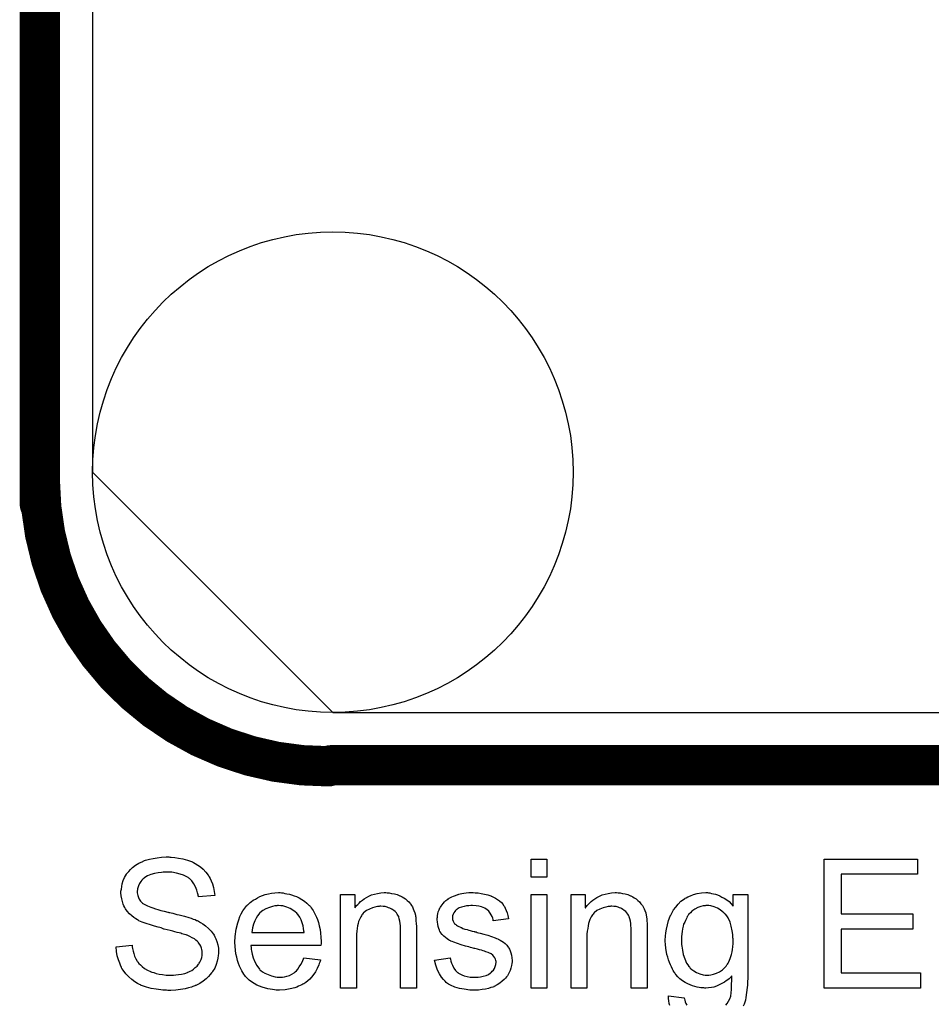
# Model space of a CAD drawing. Extents: x -0.07 to 0.95, y -0.15 to 1.54.
# Tile 14 of 16: x 0.43 to 0.71, y 0.96 to 1.25. Entities that reach past the tile are written whole.
import ezdxf

# ---------------------------------------------------------------- set-up
doc = ezdxf.new("R2010")
doc.units = 0
doc.layers.get('0').update_dxf_attribs({"linetype": 'CONTINUOUS'})
doc.layers.add('gto', color=2, linetype='CONTINUOUS')
doc.layers.add('gts', color=1, linetype='CONTINUOUS')

# ---------------------------------------------------------------- blocks, each defined once
blk = doc.blocks.new('D33')
at = {"const_width": 0.006}
blk.add_lwpolyline([(-0.003, 0, 1), (0.003, 0, 1)], format="xyb", close=True, dxfattribs=at)
blk = doc.blocks.new('D80')
blk.add_lwpolyline([(0.229, -0.1575), (0.229, 0.1575), (0.1575, 0.229), (-0.1575, 0.229), (-0.229, 0.1575), (-0.229, -0.1575), (-0.1575, -0.229), (0.1575, -0.229)], close=True)
blk.add_circle((-0.1575, -0.1575), 0.0715)

msp = doc.modelspace()

# ---------------------------------------------------------------- linework, layer by layer
at = {"layer": 'gto', "color": 2, "const_width": 0.012}
for points in [[(0.4403, 1.106), (0.4403, 1.4323)], [(0.4403, 1.1129), (0.4403, 1.1129)], [(0.4403, 1.1129), (0.4403, 1.1129)], [(0.5269, 1.0283), (0.849, 1.0283)]]:
    msp.add_lwpolyline(points, dxfattribs=at)
msp.add_lwpolyline([(0.4403, 1.1129, 0.414214), (0.5262, 1.028)], format="xyb", dxfattribs=at)
at = {"layer": 'gto', "color": 2}
for points in [[(0.479, 1.001), (0.4794, 1.001), (0.4805, 1.0009), (0.4816, 1.0007), (0.4829, 1.0005), (0.4842, 1.0001), (0.4854, 0.9997), (0.4855, 0.9997), (0.4856, 0.9996), (0.4858, 0.9995), (0.486, 0.9994), (0.4865, 0.9991), (0.4873, 0.9986), (0.4881, 0.9981), (0.4889, 0.9974), (0.4897, 0.9965), (0.4904, 0.9956), (0.4904, 0.9955), (0.4905, 0.9955), (0.4906, 0.9953), (0.4907, 0.9951), (0.491, 0.9946), (0.4913, 0.9939), (0.4917, 0.993), (0.492, 0.9919), (0.4922, 0.9908), (0.4924, 0.9896), (0.4875, 0.9892), (0.4875, 0.9893), (0.4875, 0.9894), (0.4874, 0.9895), (0.4874, 0.9898), (0.4872, 0.9904), (0.487, 0.9912), (0.4866, 0.9921), (0.4861, 0.993), (0.4855, 0.9939), (0.4848, 0.9946), (0.4846, 0.9947), (0.4844, 0.9949), (0.4838, 0.9952), (0.4831, 0.9956), (0.4821, 0.9959), (0.481, 0.9962), (0.4796, 0.9965), (0.4781, 0.9965), (0.4773, 0.9965), (0.477, 0.9965), (0.4765, 0.9964), (0.4755, 0.9963), (0.4744, 0.9961), (0.4733, 0.9958), (0.4723, 0.9954), (0.4718, 0.9951), (0.4714, 0.9948), (0.4713, 0.9947), (0.471, 0.9945), (0.4707, 0.9941), (0.4704, 0.9937), (0.47, 0.9931), (0.4697, 0.9924), (0.4694, 0.9916), (0.4693, 0.9907), (0.4693, 0.9906), (0.4693, 0.9904), (0.4694, 0.99), (0.4695, 0.9896), (0.4697, 0.989), (0.4699, 0.9885), (0.4703, 0.9879), (0.4708, 0.9874), (0.4708, 0.9873), (0.4711, 0.9871), (0.4713, 0.987), (0.4715, 0.9869), (0.4719, 0.9867), (0.4723, 0.9865), (0.4728, 0.9863), (0.4733, 0.9861), (0.4739, 0.9859), (0.4747, 0.9856), (0.4754, 0.9854), (0.4763, 0.9851), (0.4773, 0.9849), (0.4784, 0.9846), (0.4785, 0.9846), (0.4787, 0.9845), (0.479, 0.9845), (0.4794, 0.9844), (0.4799, 0.9843), (0.4805, 0.9841), (0.4811, 0.9839), (0.4818, 0.9838), (0.4833, 0.9834), (0.4846, 0.983), (0.4853, 0.9828), (0.4859, 0.9825), (0.4865, 0.9824), (0.4869, 0.9821), (0.487, 0.9821), (0.4871, 0.9821), (0.4873, 0.982), (0.4875, 0.9819), (0.4881, 0.9815), (0.4888, 0.9811), (0.4896, 0.9805), (0.4905, 0.9798), (0.4913, 0.979), (0.4919, 0.9782), (0.492, 0.9781), (0.4922, 0.9778), (0.4924, 0.9773), (0.4927, 0.9767), (0.493, 0.9759), (0.4933, 0.9749), (0.4935, 0.9739), (0.4935, 0.9728), (0.4935, 0.9727), (0.4935, 0.9727), (0.4935, 0.9725), (0.4935, 0.9723), (0.4934, 0.9717), (0.4933, 0.9709), (0.4931, 0.97), (0.4928, 0.969), (0.4924, 0.968), (0.4917, 0.967), (0.4917, 0.9669), (0.4917, 0.9669), (0.4914, 0.9666), (0.491, 0.9661), (0.4905, 0.9655), (0.4898, 0.9648), (0.4889, 0.9641), (0.4879, 0.9634), (0.4867, 0.9628), (0.4866, 0.9628), (0.4865, 0.9628), (0.4864, 0.9627), (0.4861, 0.9626), (0.4858, 0.9625), (0.4854, 0.9623), (0.4845, 0.9621), (0.4835, 0.9618), (0.4822, 0.9616), (0.4808, 0.9614), (0.4793, 0.9613), (0.4784, 0.9613), (0.478, 0.9614), (0.4775, 0.9614), (0.4769, 0.9614), (0.4763, 0.9615), (0.4749, 0.9617), (0.4734, 0.9619), (0.472, 0.9623), (0.4706, 0.9628), (0.4705, 0.9628), (0.4704, 0.9629), (0.4703, 0.963), (0.47, 0.9631), (0.4694, 0.9634), (0.4686, 0.9639), (0.4677, 0.9646), (0.4668, 0.9654), (0.4659, 0.9663), (0.4651, 0.9674), (0.4651, 0.9674), (0.4649, 0.9675), (0.4649, 0.9677), (0.4647, 0.9679), (0.4646, 0.9682), (0.4644, 0.9685), (0.4641, 0.9694), (0.4637, 0.9704), (0.4633, 0.9716), (0.4631, 0.9729), (0.463, 0.9743), (0.4678, 0.9748), (0.4678, 0.9747), (0.4678, 0.9747), (0.4678, 0.9745), (0.4678, 0.9743), (0.4679, 0.9738), (0.4681, 0.973), (0.4683, 0.9723), (0.4685, 0.9715), (0.4689, 0.9707), (0.4693, 0.97), (0.4694, 0.9699), (0.4695, 0.9697), (0.4698, 0.9693), (0.4703, 0.9689), (0.4708, 0.9684), (0.4714, 0.9679), (0.4723, 0.9674), (0.4732, 0.967), (0.4732, 0.967), (0.4733, 0.9669), (0.4734, 0.9669), (0.4736, 0.9668), (0.4742, 0.9667), (0.4749, 0.9664), (0.4758, 0.9662), (0.4768, 0.9661), (0.4779, 0.9659), (0.4791, 0.9659), (0.4796, 0.9659), (0.4801, 0.9659), (0.4808, 0.966), (0.4816, 0.9661), (0.4825, 0.9662), (0.4834, 0.9664), (0.4842, 0.9667), (0.4843, 0.9668), (0.4846, 0.9669), (0.485, 0.9671), (0.4855, 0.9673), (0.486, 0.9677), (0.4865, 0.9681), (0.4871, 0.9685), (0.4875, 0.9691), (0.4876, 0.9692), (0.4877, 0.9694), (0.4879, 0.9697), (0.4881, 0.9701), (0.4883, 0.9705), (0.4885, 0.9711), (0.4886, 0.9717), (0.4886, 0.9724), (0.4886, 0.9724), (0.4886, 0.9727), (0.4886, 0.973), (0.4885, 0.9735), (0.4884, 0.9739), (0.4882, 0.9745), (0.4879, 0.975), (0.4875, 0.9755), (0.4875, 0.9756), (0.4873, 0.9758), (0.4871, 0.976), (0.4867, 0.9763), (0.4863, 0.9767), (0.4856, 0.977), (0.4849, 0.9774), (0.4841, 0.9778), (0.484, 0.9778), (0.4838, 0.9779), (0.4833, 0.978), (0.483, 0.9781), (0.4826, 0.9782), (0.4823, 0.9784), (0.4818, 0.9785), (0.4812, 0.9786), (0.4805, 0.9788), (0.4799, 0.979), (0.4791, 0.9792), (0.4782, 0.9794), (0.4773, 0.9796), (0.4772, 0.9796), (0.477, 0.9797), (0.4768, 0.9798), (0.4764, 0.9799), (0.476, 0.98), (0.4755, 0.9801), (0.4744, 0.9804), (0.4732, 0.9808), (0.4719, 0.9812), (0.4708, 0.9816), (0.4703, 0.9818), (0.4698, 0.982), (0.4698, 0.982), (0.4697, 0.9821), (0.4694, 0.9823), (0.4689, 0.9826), (0.4683, 0.983), (0.4677, 0.9835), (0.467, 0.9841), (0.4663, 0.9849), (0.4658, 0.9856), (0.4657, 0.9858), (0.4656, 0.986), (0.4653, 0.9865), (0.4651, 0.987), (0.4649, 0.9878), (0.4647, 0.9886), (0.4645, 0.9895), (0.4644, 0.9904), (0.4644, 0.9905), (0.4644, 0.9905), (0.4644, 0.9907), (0.4644, 0.9909), (0.4646, 0.9915), (0.4647, 0.9922), (0.4648, 0.993), (0.4651, 0.994), (0.4655, 0.9949), (0.4661, 0.9959), (0.4661, 0.9959), (0.4661, 0.996), (0.4664, 0.9963), (0.4668, 0.9967), (0.4673, 0.9973), (0.4679, 0.9979), (0.4688, 0.9986), (0.4698, 0.9992), (0.4709, 0.9997), (0.4709, 0.9997), (0.471, 0.9998), (0.4712, 0.9999), (0.4714, 1), (0.4717, 1.0001), (0.4721, 1.0002), (0.4729, 1.0004), (0.474, 1.0006), (0.4752, 1.0008), (0.4765, 1.001), (0.4779, 1.0011), (0.4787, 1.0011), (0.479, 1.001)], [(0.5912, 0.995), (0.5865, 0.995), (0.5865, 1.0004), (0.5912, 1.0004), (0.5912, 0.995)], [(0.7015, 0.9959), (0.6788, 0.9959), (0.6788, 0.9841), (0.7001, 0.9841), (0.7001, 0.9796), (0.6788, 0.9796), (0.6788, 0.9666), (0.7024, 0.9666), (0.7024, 0.962), (0.6737, 0.962), (0.6737, 1.0004), (0.7015, 1.0004), (0.7015, 0.9959)], [(0.5122, 0.9904), (0.5127, 0.9904), (0.5132, 0.9902), (0.5138, 0.9901), (0.5146, 0.99), (0.5152, 0.9898), (0.516, 0.9895), (0.5167, 0.9893), (0.5175, 0.9889), (0.5183, 0.9884), (0.5191, 0.9879), (0.5198, 0.9873), (0.5204, 0.9866), (0.5205, 0.9866), (0.5206, 0.9865), (0.5208, 0.9863), (0.521, 0.9859), (0.5213, 0.9855), (0.5216, 0.9851), (0.5219, 0.9845), (0.5222, 0.9839), (0.5226, 0.9831), (0.5229, 0.9824), (0.5232, 0.9815), (0.5234, 0.9805), (0.5237, 0.9795), (0.5238, 0.9784), (0.5239, 0.9772), (0.524, 0.9759), (0.524, 0.9759), (0.524, 0.9757), (0.524, 0.9753), (0.5239, 0.9747), (0.5031, 0.9747), (0.5031, 0.9747), (0.5031, 0.9745), (0.5032, 0.9743), (0.5032, 0.9739), (0.5032, 0.9735), (0.5033, 0.9731), (0.5035, 0.9721), (0.5038, 0.971), (0.5043, 0.9698), (0.5049, 0.9687), (0.5057, 0.9677), (0.5057, 0.9677), (0.5058, 0.9675), (0.5061, 0.9673), (0.5066, 0.9669), (0.5073, 0.9665), (0.5082, 0.9661), (0.5092, 0.9657), (0.5103, 0.9654), (0.5109, 0.9653), (0.5116, 0.9653), (0.512, 0.9653), (0.5125, 0.9653), (0.5131, 0.9654), (0.5138, 0.9656), (0.5146, 0.9658), (0.5153, 0.9662), (0.516, 0.9666), (0.5161, 0.9667), (0.5163, 0.9669), (0.5167, 0.9672), (0.5171, 0.9677), (0.5175, 0.9683), (0.518, 0.969), (0.5185, 0.9699), (0.5189, 0.971), (0.5238, 0.9704), (0.5238, 0.9703), (0.5238, 0.9702), (0.5237, 0.97), (0.5236, 0.9697), (0.5234, 0.9693), (0.5233, 0.9689), (0.5228, 0.9679), (0.5223, 0.9669), (0.5215, 0.9658), (0.5206, 0.9647), (0.5195, 0.9637), (0.5194, 0.9637), (0.5193, 0.9636), (0.5192, 0.9635), (0.5189, 0.9633), (0.5186, 0.9632), (0.5183, 0.963), (0.5178, 0.9628), (0.5173, 0.9626), (0.5168, 0.9623), (0.5162, 0.9621), (0.5148, 0.9618), (0.5133, 0.9615), (0.5116, 0.9614), (0.511, 0.9614), (0.5106, 0.9614), (0.5101, 0.9615), (0.5095, 0.9616), (0.5088, 0.9617), (0.5081, 0.9618), (0.5065, 0.9623), (0.5057, 0.9626), (0.5049, 0.9629), (0.5041, 0.9634), (0.5033, 0.9639), (0.5026, 0.9644), (0.5019, 0.9651), (0.5018, 0.9652), (0.5017, 0.9653), (0.5015, 0.9655), (0.5013, 0.9658), (0.501, 0.9662), (0.5007, 0.9667), (0.5004, 0.9672), (0.5001, 0.9678), (0.4997, 0.9685), (0.4994, 0.9693), (0.4991, 0.9702), (0.4989, 0.9712), (0.4986, 0.9722), (0.4985, 0.9733), (0.4984, 0.9744), (0.4983, 0.9757), (0.4983, 0.9757), (0.4983, 0.976), (0.4983, 0.9763), (0.4984, 0.9768), (0.4984, 0.9774), (0.4985, 0.9781), (0.4986, 0.9789), (0.4987, 0.9796), (0.4992, 0.9814), (0.4995, 0.9823), (0.4998, 0.9833), (0.5002, 0.9841), (0.5007, 0.985), (0.5013, 0.9858), (0.5019, 0.9866), (0.502, 0.9866), (0.5021, 0.9868), (0.5023, 0.9869), (0.5026, 0.9872), (0.5029, 0.9875), (0.5033, 0.9878), (0.5038, 0.9882), (0.5045, 0.9885), (0.5051, 0.9889), (0.5058, 0.9893), (0.5066, 0.9896), (0.5074, 0.9899), (0.5083, 0.9901), (0.5092, 0.9903), (0.5102, 0.9904), (0.5113, 0.9905), (0.5118, 0.9905), (0.5122, 0.9904)], [(0.5437, 0.9904), (0.5443, 0.9904), (0.545, 0.9902), (0.5458, 0.9901), (0.5466, 0.9899), (0.5474, 0.9895), (0.5475, 0.9895), (0.5477, 0.9894), (0.5481, 0.9892), (0.5486, 0.9889), (0.5491, 0.9886), (0.5496, 0.9881), (0.5501, 0.9877), (0.5506, 0.9871), (0.5506, 0.9871), (0.5507, 0.9869), (0.5509, 0.9866), (0.5512, 0.9862), (0.5514, 0.9856), (0.5516, 0.9851), (0.5519, 0.9844), (0.5521, 0.9837), (0.5521, 0.9836), (0.5521, 0.9834), (0.5522, 0.9831), (0.5522, 0.9826), (0.5522, 0.982), (0.5523, 0.9812), (0.5524, 0.9803), (0.5524, 0.9791), (0.5524, 0.962), (0.5476, 0.962), (0.5476, 0.9789), (0.5476, 0.9789), (0.5476, 0.979), (0.5476, 0.9794), (0.5476, 0.9799), (0.5476, 0.9805), (0.5475, 0.9812), (0.5474, 0.9819), (0.5472, 0.9826), (0.5471, 0.9832), (0.5471, 0.9833), (0.547, 0.9834), (0.5468, 0.9837), (0.5466, 0.984), (0.5464, 0.9844), (0.546, 0.9848), (0.5456, 0.9851), (0.5451, 0.9855), (0.545, 0.9855), (0.5449, 0.9856), (0.5445, 0.9858), (0.5441, 0.9859), (0.5437, 0.9861), (0.5431, 0.9863), (0.5425, 0.9863), (0.5418, 0.9864), (0.5415, 0.9864), (0.5413, 0.9863), (0.5408, 0.9863), (0.54, 0.9861), (0.5393, 0.9859), (0.5384, 0.9855), (0.5375, 0.9851), (0.5366, 0.9844), (0.5365, 0.9843), (0.5363, 0.984), (0.5361, 0.9838), (0.536, 0.9835), (0.5358, 0.9832), (0.5356, 0.9828), (0.5354, 0.9824), (0.5351, 0.9818), (0.535, 0.9812), (0.5348, 0.9805), (0.5347, 0.9798), (0.5346, 0.979), (0.5345, 0.9781), (0.5345, 0.9772), (0.5345, 0.962), (0.5298, 0.962), (0.5298, 0.9899), (0.534, 0.9899), (0.534, 0.9859), (0.534, 0.9859), (0.5342, 0.9861), (0.5343, 0.9863), (0.5345, 0.9866), (0.5349, 0.9869), (0.5353, 0.9873), (0.5357, 0.9878), (0.5363, 0.9882), (0.5368, 0.9886), (0.5375, 0.989), (0.5382, 0.9894), (0.539, 0.9898), (0.5399, 0.99), (0.5408, 0.9902), (0.5418, 0.9904), (0.5428, 0.9905), (0.5433, 0.9905), (0.5437, 0.9904)], [(0.5699, 0.9904), (0.5707, 0.9904), (0.5716, 0.9902), (0.5726, 0.99), (0.5736, 0.9898), (0.5745, 0.9895), (0.5746, 0.9895), (0.5746, 0.9894), (0.5749, 0.9893), (0.5753, 0.9891), (0.5759, 0.9888), (0.5765, 0.9884), (0.5771, 0.988), (0.5777, 0.9875), (0.5782, 0.9869), (0.5782, 0.9869), (0.5783, 0.9866), (0.5786, 0.9863), (0.5788, 0.9858), (0.5791, 0.9851), (0.5794, 0.9844), (0.5796, 0.9836), (0.5798, 0.9826), (0.5752, 0.982), (0.5752, 0.9821), (0.5752, 0.9824), (0.5751, 0.9828), (0.5749, 0.9833), (0.5746, 0.9838), (0.5743, 0.9843), (0.5739, 0.9849), (0.5733, 0.9854), (0.5733, 0.9854), (0.5731, 0.9855), (0.5727, 0.9858), (0.5722, 0.986), (0.5717, 0.9862), (0.5709, 0.9864), (0.5701, 0.9865), (0.5691, 0.9866), (0.5686, 0.9866), (0.568, 0.9865), (0.5673, 0.9865), (0.5666, 0.9863), (0.5658, 0.9861), (0.5651, 0.9859), (0.5645, 0.9855), (0.5644, 0.9854), (0.5642, 0.9853), (0.564, 0.9851), (0.5638, 0.9848), (0.5635, 0.9844), (0.5633, 0.984), (0.5631, 0.9835), (0.5631, 0.983), (0.5631, 0.9829), (0.5631, 0.9828), (0.5631, 0.9826), (0.5631, 0.9824), (0.5633, 0.9819), (0.5636, 0.9813), (0.5637, 0.9813), (0.5637, 0.9812), (0.5638, 0.981), (0.5641, 0.9809), (0.5643, 0.9807), (0.5646, 0.9805), (0.565, 0.9803), (0.5655, 0.9801), (0.5655, 0.9801), (0.5656, 0.98), (0.5658, 0.98), (0.5662, 0.9798), (0.5668, 0.9796), (0.5675, 0.9795), (0.568, 0.9793), (0.5684, 0.9792), (0.569, 0.979), (0.5696, 0.9789), (0.5697, 0.9789), (0.5698, 0.9788), (0.5701, 0.9788), (0.5704, 0.9786), (0.5708, 0.9785), (0.5713, 0.9784), (0.5724, 0.9781), (0.5736, 0.9778), (0.5747, 0.9774), (0.5758, 0.977), (0.5762, 0.9768), (0.5766, 0.9767), (0.5767, 0.9766), (0.5769, 0.9765), (0.5773, 0.9763), (0.5778, 0.976), (0.5783, 0.9757), (0.5788, 0.9753), (0.5793, 0.9748), (0.5797, 0.9742), (0.5798, 0.9742), (0.5799, 0.9739), (0.5801, 0.9736), (0.5803, 0.9731), (0.5805, 0.9725), (0.5807, 0.9718), (0.5808, 0.971), (0.5809, 0.9702), (0.5809, 0.97), (0.5809, 0.9698), (0.5808, 0.9693), (0.5807, 0.9687), (0.5805, 0.968), (0.5803, 0.9673), (0.5799, 0.9665), (0.5795, 0.9657), (0.5794, 0.9656), (0.5792, 0.9654), (0.5789, 0.965), (0.5785, 0.9646), (0.5779, 0.9641), (0.5772, 0.9635), (0.5764, 0.963), (0.5755, 0.9625), (0.5754, 0.9625), (0.5754, 0.9624), (0.5751, 0.9623), (0.5745, 0.9622), (0.5738, 0.9619), (0.5729, 0.9617), (0.5719, 0.9616), (0.5708, 0.9614), (0.5696, 0.9614), (0.5691, 0.9614), (0.5687, 0.9614), (0.5683, 0.9614), (0.5677, 0.9615), (0.5672, 0.9616), (0.5666, 0.9617), (0.5652, 0.9619), (0.5638, 0.9623), (0.5625, 0.9629), (0.5619, 0.9632), (0.5613, 0.9636), (0.5613, 0.9637), (0.5612, 0.9637), (0.5609, 0.9641), (0.5604, 0.9646), (0.5598, 0.9653), (0.5592, 0.9663), (0.5586, 0.9674), (0.5581, 0.9688), (0.5577, 0.9703), (0.5624, 0.971), (0.5624, 0.971), (0.5624, 0.9709), (0.5625, 0.9706), (0.5626, 0.97), (0.5628, 0.9694), (0.5631, 0.9688), (0.5635, 0.968), (0.564, 0.9673), (0.5646, 0.9667), (0.5647, 0.9667), (0.5649, 0.9665), (0.5653, 0.9663), (0.5659, 0.966), (0.5666, 0.9657), (0.5675, 0.9655), (0.5684, 0.9653), (0.5696, 0.9653), (0.5702, 0.9653), (0.5707, 0.9653), (0.5714, 0.9654), (0.5722, 0.9656), (0.5731, 0.9658), (0.5738, 0.9661), (0.5744, 0.9666), (0.5745, 0.9666), (0.5747, 0.9668), (0.5749, 0.9671), (0.5753, 0.9674), (0.5756, 0.9679), (0.5758, 0.9684), (0.576, 0.969), (0.5761, 0.9697), (0.5761, 0.9697), (0.5761, 0.9699), (0.576, 0.9702), (0.5759, 0.9706), (0.5757, 0.971), (0.5754, 0.9714), (0.5751, 0.9718), (0.5746, 0.9722), (0.5746, 0.9722), (0.5744, 0.9723), (0.5741, 0.9724), (0.5737, 0.9726), (0.573, 0.9728), (0.5726, 0.973), (0.5722, 0.9731), (0.5717, 0.9733), (0.5711, 0.9734), (0.5705, 0.9736), (0.5698, 0.9738), (0.5697, 0.9738), (0.5696, 0.9738), (0.5693, 0.9739), (0.5689, 0.974), (0.5685, 0.9741), (0.568, 0.9743), (0.567, 0.9745), (0.5657, 0.9749), (0.5646, 0.9753), (0.5635, 0.9757), (0.563, 0.9759), (0.5626, 0.976), (0.5625, 0.9761), (0.5622, 0.9762), (0.5619, 0.9764), (0.5615, 0.9767), (0.561, 0.9771), (0.5605, 0.9775), (0.56, 0.978), (0.5595, 0.9786), (0.5595, 0.9787), (0.5593, 0.9789), (0.5592, 0.9793), (0.559, 0.9798), (0.5588, 0.9803), (0.5587, 0.981), (0.5586, 0.9816), (0.5585, 0.9824), (0.5585, 0.9825), (0.5585, 0.9828), (0.5586, 0.9831), (0.5586, 0.9836), (0.5587, 0.9841), (0.5588, 0.9847), (0.5591, 0.9853), (0.5593, 0.9859), (0.5594, 0.9859), (0.5595, 0.9861), (0.5597, 0.9864), (0.56, 0.9868), (0.5603, 0.9872), (0.5607, 0.9877), (0.5611, 0.9881), (0.5617, 0.9885), (0.5617, 0.9886), (0.5619, 0.9886), (0.5621, 0.9888), (0.5625, 0.989), (0.5629, 0.9892), (0.5634, 0.9894), (0.564, 0.9896), (0.5647, 0.9899), (0.5648, 0.9899), (0.565, 0.99), (0.5654, 0.9901), (0.5659, 0.9902), (0.5665, 0.9903), (0.5672, 0.9904), (0.568, 0.9905), (0.5693, 0.9905), (0.5699, 0.9904)], [(0.6124, 0.9904), (0.613, 0.9904), (0.6137, 0.9902), (0.6145, 0.9901), (0.6153, 0.9899), (0.6161, 0.9895), (0.6162, 0.9895), (0.6164, 0.9894), (0.6168, 0.9892), (0.6172, 0.9889), (0.6178, 0.9886), (0.6183, 0.9881), (0.6188, 0.9877), (0.6192, 0.9871), (0.6193, 0.9871), (0.6194, 0.9869), (0.6196, 0.9866), (0.6198, 0.9862), (0.6201, 0.9856), (0.6203, 0.9851), (0.6206, 0.9844), (0.6207, 0.9837), (0.6207, 0.9836), (0.6208, 0.9834), (0.6208, 0.9831), (0.6209, 0.9826), (0.6209, 0.982), (0.621, 0.9812), (0.621, 0.9803), (0.621, 0.9791), (0.621, 0.962), (0.6163, 0.962), (0.6163, 0.9789), (0.6163, 0.9789), (0.6163, 0.979), (0.6163, 0.9794), (0.6163, 0.9799), (0.6162, 0.9805), (0.6162, 0.9812), (0.6161, 0.9819), (0.6159, 0.9826), (0.6157, 0.9832), (0.6157, 0.9833), (0.6156, 0.9834), (0.6155, 0.9837), (0.6153, 0.984), (0.615, 0.9844), (0.6147, 0.9848), (0.6142, 0.9851), (0.6137, 0.9855), (0.6137, 0.9855), (0.6135, 0.9856), (0.6132, 0.9858), (0.6128, 0.9859), (0.6124, 0.9861), (0.6118, 0.9863), (0.6111, 0.9863), (0.6105, 0.9864), (0.6102, 0.9864), (0.61, 0.9863), (0.6094, 0.9863), (0.6087, 0.9861), (0.6079, 0.9859), (0.607, 0.9855), (0.6061, 0.9851), (0.6053, 0.9844), (0.6052, 0.9843), (0.605, 0.984), (0.6048, 0.9838), (0.6046, 0.9835), (0.6044, 0.9832), (0.6042, 0.9828), (0.604, 0.9824), (0.6038, 0.9818), (0.6036, 0.9812), (0.6035, 0.9805), (0.6034, 0.9798), (0.6032, 0.979), (0.6031, 0.9781), (0.6031, 0.9772), (0.6031, 0.962), (0.5984, 0.962), (0.5984, 0.9899), (0.6026, 0.9899), (0.6026, 0.9859), (0.6027, 0.9859), (0.6028, 0.9861), (0.603, 0.9863), (0.6032, 0.9866), (0.6035, 0.9869), (0.6039, 0.9873), (0.6044, 0.9878), (0.6049, 0.9882), (0.6055, 0.9886), (0.6061, 0.989), (0.6069, 0.9894), (0.6076, 0.9898), (0.6085, 0.99), (0.6094, 0.9902), (0.6104, 0.9904), (0.6115, 0.9905), (0.6119, 0.9905), (0.6124, 0.9904)], [(0.6444, 0.9569), (0.6448, 0.9574), (0.6452, 0.9581), (0.6456, 0.9588), (0.6459, 0.9596), (0.6459, 0.9597), (0.6459, 0.9599), (0.646, 0.9603), (0.646, 0.9609), (0.6461, 0.9613), (0.6461, 0.9617), (0.6461, 0.9622), (0.6461, 0.9628), (0.6461, 0.9634), (0.6462, 0.9641), (0.6462, 0.9648), (0.6462, 0.9657), (0.6461, 0.9656), (0.646, 0.9655), (0.6459, 0.9653), (0.6457, 0.9651), (0.6454, 0.9648), (0.645, 0.9645), (0.6445, 0.9642), (0.6441, 0.9638), (0.6429, 0.9632), (0.6417, 0.9626), (0.6409, 0.9623), (0.6402, 0.9622), (0.6393, 0.9621), (0.6385, 0.962), (0.6382, 0.962), (0.6379, 0.9621), (0.6375, 0.9621), (0.637, 0.9621), (0.6365, 0.9622), (0.6359, 0.9623), (0.6352, 0.9625), (0.6345, 0.9627), (0.6338, 0.963), (0.6331, 0.9633), (0.6323, 0.9637), (0.6316, 0.9642), (0.6308, 0.9648), (0.6302, 0.9654), (0.6296, 0.9661), (0.6295, 0.9662), (0.6294, 0.9663), (0.6293, 0.9666), (0.6291, 0.9668), (0.6288, 0.9673), (0.6286, 0.9677), (0.6283, 0.9683), (0.628, 0.9689), (0.6277, 0.9696), (0.6274, 0.9704), (0.6272, 0.9712), (0.6269, 0.972), (0.6266, 0.9739), (0.6265, 0.975), (0.6264, 0.976), (0.6264, 0.9761), (0.6264, 0.9762), (0.6264, 0.9764), (0.6264, 0.9767), (0.6265, 0.9771), (0.6265, 0.9775), (0.6266, 0.9785), (0.6268, 0.9796), (0.6271, 0.9808), (0.6274, 0.9821), (0.6279, 0.9834), (0.6279, 0.9834), (0.6279, 0.9835), (0.6281, 0.9837), (0.6282, 0.9839), (0.6285, 0.9845), (0.6289, 0.9853), (0.6296, 0.9861), (0.6303, 0.987), (0.6311, 0.9879), (0.6321, 0.9886), (0.6321, 0.9886), (0.6322, 0.9886), (0.6323, 0.9888), (0.6326, 0.9889), (0.6331, 0.9892), (0.6339, 0.9895), (0.6348, 0.9899), (0.6359, 0.9902), (0.6372, 0.9904), (0.6385, 0.9905), (0.639, 0.9905), (0.6393, 0.9904)], [(0.6393, 0.9904), (0.6397, 0.9904), (0.6402, 0.9902), (0.6408, 0.9901), (0.6414, 0.99), (0.642, 0.9898), (0.6427, 0.9895), (0.6433, 0.9891), (0.644, 0.9888), (0.6447, 0.9883), (0.6454, 0.9878), (0.646, 0.9871), (0.6466, 0.9864), (0.6466, 0.9899), (0.651, 0.9899), (0.651, 0.9658), (0.651, 0.9657), (0.651, 0.9655), (0.651, 0.9652), (0.651, 0.9647), (0.6509, 0.9642), (0.6509, 0.9636), (0.6509, 0.9629), (0.6508, 0.9622), (0.6506, 0.9607), (0.6504, 0.9592), (0.6503, 0.9584), (0.6501, 0.9578), (0.6499, 0.9572), (0.6496, 0.9566)], [(0.5912, 0.962), (0.5865, 0.962), (0.5865, 0.9899), (0.5912, 0.9899), (0.5912, 0.962)], [(0.5113, 0.9866), (0.511, 0.9866), (0.5108, 0.9865), (0.5102, 0.9865), (0.5095, 0.9863), (0.5086, 0.986), (0.5076, 0.9856), (0.5067, 0.9851), (0.5058, 0.9844), (0.5057, 0.9843), (0.5055, 0.984), (0.5051, 0.9835), (0.5047, 0.9828), (0.5043, 0.982), (0.5039, 0.981), (0.5036, 0.9799), (0.5034, 0.9786), (0.519, 0.9786), (0.519, 0.9786), (0.519, 0.9788), (0.5189, 0.9789), (0.5189, 0.9791), (0.5188, 0.9798), (0.5187, 0.9805), (0.5184, 0.9814), (0.5181, 0.9823), (0.5177, 0.9831), (0.5172, 0.9838), (0.5172, 0.9839), (0.5171, 0.9839), (0.5168, 0.9843), (0.5163, 0.9847), (0.5156, 0.9852), (0.5148, 0.9857), (0.5138, 0.9861), (0.5126, 0.9865), (0.512, 0.9865), (0.5113, 0.9866)], [(0.6394, 0.9866), (0.6385, 0.9866), (0.6383, 0.9865), (0.6377, 0.9865), (0.637, 0.9863), (0.6361, 0.986), (0.6352, 0.9855), (0.6343, 0.9849), (0.6339, 0.9844), (0.6334, 0.984), (0.6334, 0.9839), (0.6333, 0.9839), (0.6332, 0.9837), (0.6331, 0.9835), (0.6329, 0.9833), (0.6328, 0.9829), (0.6326, 0.9825), (0.6324, 0.9821), (0.6322, 0.9816), (0.6319, 0.981), (0.6318, 0.9804), (0.6316, 0.9797), (0.6315, 0.9789), (0.6314, 0.9782), (0.6313, 0.9773), (0.6313, 0.9764), (0.6313, 0.9763), (0.6313, 0.9762), (0.6313, 0.9759), (0.6313, 0.9755), (0.6313, 0.975), (0.6314, 0.9745), (0.6316, 0.9733), (0.6318, 0.972), (0.6322, 0.9707), (0.6327, 0.9694), (0.6331, 0.9689), (0.6334, 0.9684), (0.6336, 0.9683), (0.6338, 0.968), (0.6343, 0.9676), (0.6349, 0.9672), (0.6357, 0.9667), (0.6367, 0.9663), (0.6377, 0.966), (0.6383, 0.9659), (0.6389, 0.9659), (0.6392, 0.9659), (0.6394, 0.9659), (0.64, 0.966), (0.6408, 0.9662), (0.6417, 0.9665), (0.6426, 0.9669), (0.6435, 0.9675), (0.6439, 0.9679), (0.6444, 0.9684), (0.6444, 0.9684), (0.6445, 0.9685), (0.6446, 0.9687), (0.6447, 0.9689), (0.6449, 0.9691), (0.6451, 0.9694), (0.6453, 0.9698), (0.6455, 0.9703), (0.6457, 0.9708), (0.6459, 0.9714), (0.6461, 0.972), (0.6463, 0.9728), (0.6464, 0.9735), (0.6465, 0.9743), (0.6466, 0.9753), (0.6466, 0.9762), (0.6466, 0.9763), (0.6466, 0.9764), (0.6466, 0.9767), (0.6465, 0.977), (0.6465, 0.9775), (0.6465, 0.978), (0.6463, 0.9791), (0.646, 0.9804), (0.6457, 0.9816), (0.6451, 0.9829), (0.6447, 0.9835), (0.6443, 0.984), (0.6443, 0.984), (0.6442, 0.9841), (0.6439, 0.9844), (0.6434, 0.9848), (0.6428, 0.9853), (0.642, 0.9858), (0.641, 0.9862), (0.64, 0.9865), (0.6394, 0.9866)], [(0.6278, 0.9568), (0.6276, 0.9574), (0.6275, 0.9582), (0.6274, 0.9589), (0.6274, 0.9597), (0.632, 0.9591), (0.632, 0.959), (0.6321, 0.9588), (0.6322, 0.9584), (0.6323, 0.9579), (0.6325, 0.9574), (0.6328, 0.9569)]]:
    msp.add_lwpolyline(points, dxfattribs=at)

# ---------------------------------------------------------------- block references
at = {"layer": 'gto'}
for p in [(0.4403, 1.1129), (0.4403, 1.1129), (0.4403, 1.1129), (0.4403, 1.106), (0.5262, 1.028), (0.5269, 1.0283)]:
    msp.add_blockref('D33', p, dxfattribs=at)
at = {"layer": 'gts'}
msp.add_blockref('D80', (0.685, 1.273), dxfattribs=at)

doc.saveas('drawing.dxf')
